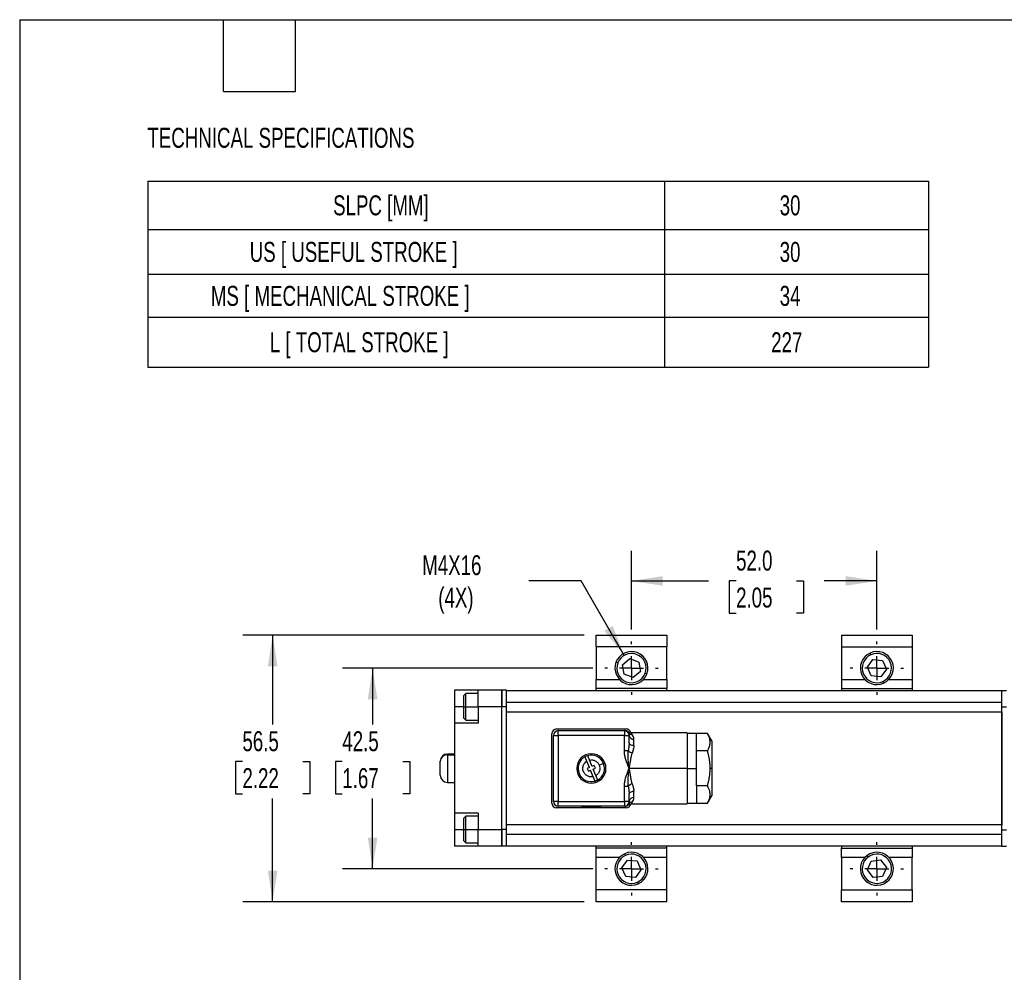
# Model space of a CAD drawing. Header units: millimetres. Extents: x 13 to 546, y 13 to 419.
# Tile 3 of 11: x 13 to 221, y 217 to 419. Entities that reach past the tile are written whole.
import ezdxf

# ---------------------------------------------------------------- set-up
doc = ezdxf.new("R2010")
doc.units = ezdxf.units.MM
doc.header["$LTSCALE"] = 2
doc.linetypes.add('CENTERX2', pattern=[20.32, 12.7, -2.54, 2.54, -2.54])
doc.layers.add('CENTER', color=40, linetype='CENTERX2')
doc.layers.add('DIMENSIONS', color=140, linetype='Continuous', lineweight=25)
doc.layers.add('TEXT', color=140, linetype='Continuous', lineweight=25)
doc.styles.add('SLDTEXTSTYLE0', font='TXT', dxfattribs={"width": 0.7})
doc.dimstyles.new('SLDDIMSTYLE0', dxfattribs={"dimtxt": 4.316016, "dimasz": 6.604, "dimexe": 0, "dimexo": 0.0625, "dimgap": 1.079004, "dimtad": 0, "dimtih": 1, "dimtoh": 1, "dimrnd": 1e-09, "dimzin": 12, "dimdsep": 46, "dimtxsty": 'SLDTEXTSTYLE0', "dimsah": 1, "dimcen": 0.09, "dimadec": 0, "dimazin": 3, "dimtfac": 1, "dimtofl": 0, "dimtmove": 0, "dimatfit": 3, "dimfxl": 0, "dimfrac": 2, "dimtolj": 1, "dimtzin": 12, "dimarcsym": 0})
doc.dimstyles.new('SLDDIMSTYLE2', dxfattribs={"dimtxt": 4.316016, "dimasz": 6.604, "dimexe": 0, "dimexo": 0.0625, "dimgap": 1.079004, "dimtad": 0, "dimtih": 1, "dimtoh": 1, "dimrnd": 1e-09, "dimzin": 4, "dimdsep": 46, "dimtxsty": 'SLDTEXTSTYLE0', "dimsah": 1, "dimcen": 0.09, "dimadec": 0, "dimazin": 1, "dimtfac": 1, "dimtofl": 0, "dimtmove": 0, "dimatfit": 3, "dimfxl": 0, "dimfrac": 2, "dimtolj": 1, "dimtzin": 12, "dimarcsym": 0})
doc.dimstyles.new('SLDDIMSTYLE4', dxfattribs={"dimtxt": 4.316016, "dimasz": 6.604, "dimexe": 0, "dimexo": 0.0625, "dimgap": 1.079004, "dimtad": 0, "dimtih": 1, "dimtoh": 1, "dimrnd": 1e-09, "dimzin": 12, "dimdsep": 46, "dimtxsty": 'SLDTEXTSTYLE0', "dimsah": 1, "dimcen": 0, "dimadec": 0, "dimazin": 3, "dimtfac": 1, "dimtofl": 0, "dimtmove": 0, "dimatfit": 3, "dimfxl": 0, "dimfrac": 2, "dimtolj": 1, "dimtzin": 12, "dimarcsym": 0})

# ---------------------------------------------------------------- blocks, each defined once
blk = doc.blocks.new('SW_TABLEANNOTATION_0')
at = {"layer": 'DIMENSIONS', "color": 0}
for p, q in [((0, 0), (0, -10.2)), ((0, 0), (109.51, 0)), ((109.51, 0), (109.51, -10.2)), ((109.51, 0), (165.45, 0)), ((165.45, 0), (165.45, -10.2)), ((0, -10.2), (0, -19.71)), ((0, -10.2), (109.51, -10.2)), ((109.51, -10.2), (109.51, -19.71)), ((109.51, -10.2), (165.45, -10.2)), ((165.45, -10.2), (165.45, -19.71)), ((0, -19.71), (0, -28.81)), ((0, -19.71), (109.51, -19.71)), ((109.51, -19.71), (109.51, -28.81)), ((109.51, -19.71), (165.45, -19.71)), ((165.45, -19.71), (165.45, -28.81)), ((0, -28.81), (0, -39.37)), ((0, -28.81), (109.51, -28.81)), ((109.51, -28.81), (109.51, -39.37)), ((109.51, -28.81), (165.45, -28.81)), ((165.45, -28.81), (165.45, -39.37)), ((0, -39.37), (109.51, -39.37)), ((109.51, -39.37), (165.45, -39.37))]:
    blk.add_line(p, q, dxfattribs=at)
at = {"layer": 'DIMENSIONS', "color": 0, "attachment_point": 1, "style": 'SLDTEXTSTYLE0'}
for s, insert, char_height in [('SLPC [MM]', (39.27, -2.99), 4.233), ('30', (133.89, -2.99), 4.233), ('US [ USEFUL STROKE ]', (21.6, -12.85), 4.2333), ('30', (133.89, -12.85), 4.233), ('MS [ MECHANICAL STROKE ]', (13.36, -22.16), 4.2333), ('34', (133.89, -22.16), 4.233), ('L [ TOTAL STROKE ]', (25.85, -31.98), 4.2333), ('227', (132.09, -31.98), 4.233)]:
    blk.add_mtext(s, dxfattribs=dict(at, insert=insert, char_height=char_height))
blk = doc.blocks.new('_D_9')
at = {"layer": 'DIMENSIONS'}
for p, q in [((142.32, 289.96), (142.32, 306.58)), ((194.32, 289.96), (194.32, 306.58)), ((142.32, 300.23), (158.64, 300.23)), ((164.49, 300.23), (163.04, 300.23)), ((163.04, 300.23), (163.04, 293.38)), ((177.31, 300.23), (178.76, 300.23)), ((178.76, 300.23), (178.76, 293.38)), ((194.32, 300.23), (183.16, 300.23)), ((163.04, 293.38), (164.49, 293.38)), ((178.76, 293.38), (177.31, 293.38))]:
    blk.add_line(p, q, dxfattribs=at)
for points in [[(142.32, 300.23), (148.93, 299.22), (148.93, 301.25)], [(194.32, 300.23), (187.72, 301.25), (187.72, 299.22)]]:
    blk.add_solid(points, dxfattribs=at)
at = {"layer": 'DIMENSIONS', "char_height": 4.233, "attachment_point": 1, "style": 'SLDTEXTSTYLE0'}
for s, insert in [('52.0', (164.49, 306.66)), ('2.05', (164.49, 298.83))]:
    blk.add_mtext(s, dxfattribs=dict(at, insert=insert))
blk = doc.blocks.new('_D_10')
at = {"layer": 'DIMENSIONS'}
for p, q in [((134.14, 281.78), (81.13, 281.78)), ((87.48, 281.78), (87.48, 269.81)), ((81.06, 261.98), (79.61, 261.98)), ((79.61, 261.98), (79.61, 255.12)), ((93.89, 261.98), (95.34, 261.98)), ((95.34, 261.98), (95.34, 255.12)), ((79.61, 255.12), (81.06, 255.12)), ((95.34, 255.12), (93.89, 255.12)), ((87.48, 239.28), (87.48, 254.16)), ((134.14, 239.28), (81.13, 239.28))]:
    blk.add_line(p, q, dxfattribs=at)
for points in [[(87.48, 281.78), (86.46, 275.17), (88.49, 275.17)], [(87.48, 239.28), (88.49, 245.88), (86.46, 245.88)]]:
    blk.add_solid(points, dxfattribs=at)
at = {"layer": 'DIMENSIONS', "char_height": 4.233, "attachment_point": 1, "style": 'SLDTEXTSTYLE0'}
for s, insert in [('42.5', (81.06, 268.41)), ('1.67', (81.06, 260.58))]:
    blk.add_mtext(s, dxfattribs=dict(at, insert=insert))
blk = doc.blocks.new('_D_11')
at = {"layer": 'DIMENSIONS'}
for p, q in [((132.28, 288.78), (59.95, 288.78)), ((66.3, 288.78), (66.3, 269.81)), ((59.89, 261.98), (58.44, 261.98)), ((58.44, 261.98), (58.44, 255.12)), ((72.71, 261.98), (74.16, 261.98)), ((74.16, 261.98), (74.16, 255.12)), ((58.44, 255.12), (59.89, 255.12)), ((74.16, 255.12), (72.71, 255.12)), ((66.3, 232.28), (66.3, 254.16)), ((132.28, 232.28), (59.95, 232.28))]:
    blk.add_line(p, q, dxfattribs=at)
for points in [[(66.3, 288.78), (65.29, 282.17), (67.32, 282.17)], [(66.3, 232.28), (67.32, 238.88), (65.29, 238.88)]]:
    blk.add_solid(points, dxfattribs=at)
at = {"layer": 'DIMENSIONS', "char_height": 4.233, "attachment_point": 1, "style": 'SLDTEXTSTYLE0'}
for s, insert in [('56.5', (59.89, 268.41)), ('2.22', (59.89, 260.58))]:
    blk.add_mtext(s, dxfattribs=dict(at, insert=insert))
blk = doc.blocks.new('_D_12')
at = {"layer": 'DIMENSIONS'}
for p, q in [((131.67, 300.23), (120.55, 300.23)), ((140.77, 284.46), (131.67, 300.23))]:
    blk.add_line(p, q, dxfattribs=at)
blk.add_solid([(140.77, 284.46), (138.35, 290.69), (136.59, 289.67)], dxfattribs=at)
at = {"layer": 'DIMENSIONS', "char_height": 4.233, "attachment_point": 1, "style": 'SLDTEXTSTYLE0'}
for s, insert in [('M4X16', (97.98, 305.69)), ('(4X)', (101.39, 298.83))]:
    blk.add_mtext(s, dxfattribs=dict(at, insert=insert))
blk = doc.blocks.new('SW_CENTERMARKSYMBOL_2')
at = {"layer": 'CENTER', "color": 0}
for p, q in [((0, 5.08), (0, 5.64)), ((0, 0), (0, 2.54)), ((-5.08, 0), (-5.64, 0)), ((0, 0), (-2.54, 0)), ((0, 0), (0, -2.54)), ((0, 0), (2.54, 0)), ((5.08, 0), (5.64, 0)), ((0, -5.08), (0, -5.64))]:
    blk.add_line(p, q, dxfattribs=at)
blk = doc.blocks.new('SW_CENTERMARKSYMBOL_3')
at = {"layer": 'CENTER', "color": 0}
for p, q in [((0, 5.08), (0, 5.64)), ((0, 0), (0, 2.54)), ((-5.08, 0), (-5.64, 0)), ((0, 0), (-2.54, 0)), ((0, 0), (0, -2.54)), ((0, 0), (2.54, 0)), ((5.08, 0), (5.64, 0)), ((0, -5.08), (0, -5.64))]:
    blk.add_line(p, q, dxfattribs=at)
blk = doc.blocks.new('SW_CENTERMARKSYMBOL_4')
at = {"layer": 'CENTER', "color": 0}
for p, q in [((0, 5.08), (0, 5.64)), ((0, 0), (0, 2.54)), ((-5.08, 0), (-5.64, 0)), ((0, 0), (-2.54, 0)), ((0, 0), (0, -2.54)), ((0, 0), (2.54, 0)), ((5.08, 0), (5.64, 0)), ((0, -5.08), (0, -5.64))]:
    blk.add_line(p, q, dxfattribs=at)
blk = doc.blocks.new('SW_CENTERMARKSYMBOL_5')
at = {"layer": 'CENTER', "color": 0}
for p, q in [((0, 5.08), (0, 5.64)), ((0, 0), (0, 2.54)), ((-5.08, 0), (-5.64, 0)), ((0, 0), (-2.54, 0)), ((0, 0), (0, -2.54)), ((0, 0), (2.54, 0)), ((5.08, 0), (5.64, 0)), ((0, -5.08), (0, -5.64))]:
    blk.add_line(p, q, dxfattribs=at)

msp = doc.modelspace()

# ---------------------------------------------------------------- linework, layer by layer
for p, q in [((134.824, 288.776), (149.824, 288.776)), ((134.824, 286.276), (134.824, 288.776)), ((149.824, 288.776), (149.824, 286.276)), ((186.824, 288.776), (186.824, 286.276)), ((186.824, 288.776), (201.824, 288.776)), ((201.824, 288.776), (201.824, 286.276)), ((134.824, 286.276), (134.824, 279.368)), ((149.824, 286.276), (134.824, 286.276)), ((149.824, 279.368), (149.824, 286.276)), ((186.824, 286.276), (186.824, 279.368)), ((186.824, 286.276), (201.824, 286.276)), ((201.824, 286.276), (201.824, 279.368)), ((140.432, 282.486), (141.993, 283.77)), ((141.993, 283.77), (143.885, 283.06)), ((193.052, 284.603), (192.888, 284.968)), ((139.422, 282.865), (139.047, 283.006)), ((140.764, 280.493), (140.432, 282.486)), ((143.885, 283.06), (144.216, 281.067)), ((192.314, 281.98), (193.495, 283.619)), ((193.143, 280.137), (192.314, 281.98)), ((193.495, 283.619), (195.506, 283.416)), ((195.506, 283.416), (196.335, 281.573)), ((142.656, 279.783), (140.764, 280.493)), ((144.216, 281.067), (142.656, 279.783)), ((145.227, 280.688), (145.601, 280.547)), ((195.154, 279.934), (193.143, 280.137)), ((196.335, 281.573), (195.154, 279.934)), ((134.824, 277.44), (134.824, 279.368)), ((134.824, 279.368), (139.784, 279.368)), ((144.864, 279.368), (149.824, 279.368)), ((149.824, 279.368), (149.824, 277.44)), ((186.824, 279.368), (186.824, 277.44)), ((186.824, 279.368), (191.784, 279.368)), ((195.596, 278.95), (195.761, 278.585)), ((196.864, 279.368), (201.824, 279.368)), ((201.824, 279.368), (201.824, 277.44)), ((109.824, 277.076), (104.824, 277.076)), ((104.824, 277.076), (104.824, 273.576)), ((107.224, 276.376), (106.824, 275.976)), ((106.824, 273.582), (106.824, 275.976)), ((109.824, 276.376), (107.224, 276.376)), ((107.224, 273.583), (107.224, 276.376)), ((109.824, 273.576), (109.824, 277.076)), ((114.824, 277.076), (109.824, 277.076)), ((114.824, 277.076), (114.824, 273.576)), ((115.824, 277.076), (114.824, 277.076)), ((114.824, 273.576), (114.824, 277.076)), ((115.824, 276.976), (115.824, 277.076)), ((220.824, 276.976), (115.824, 276.976)), ((115.824, 274.476), (115.824, 276.973)), ((149.824, 277.44), (134.824, 277.44)), ((134.824, 276.976), (134.824, 277.44)), ((149.824, 276.976), (149.824, 277.44)), ((186.824, 277.44), (201.824, 277.44)), ((186.824, 277.44), (186.824, 276.976)), ((201.824, 277.44), (201.824, 276.976)), ((220.824, 274.476), (220.824, 276.976)), ((221.824, 276.976), (220.824, 276.976)), ((104.824, 273.576), (104.824, 270.076)), ((106.824, 273.576), (104.824, 273.576)), ((106.824, 273.582), (107.224, 273.583)), ((106.824, 271.176), (106.824, 273.582)), ((107.224, 270.776), (107.224, 273.583)), ((107.224, 273.583), (109.824, 273.583)), ((114.824, 273.576), (109.824, 273.576)), ((109.824, 273.576), (109.824, 270.076)), ((114.824, 247.576), (114.824, 273.576)), ((115.824, 273.576), (114.824, 273.576)), ((114.824, 247.576), (114.824, 273.576)), ((220.824, 274.476), (115.824, 274.476)), ((115.824, 273.576), (115.824, 274.476)), ((115.824, 247.576), (115.824, 273.576)), ((220.824, 273.476), (220.824, 274.476)), ((221.824, 273.476), (220.824, 273.476)), ((220.824, 247.476), (220.824, 273.476)), ((115.824, 272.476), (220.824, 272.476)), ((115.824, 248.576), (115.824, 272.476)), ((220.824, 272.476), (220.824, 248.576)), ((109.824, 270.076), (104.824, 270.076)), ((104.824, 270.076), (104.824, 251.076)), ((106.824, 271.176), (107.224, 270.776)), ((107.224, 270.776), (109.824, 270.776)), ((125.474, 253.176), (125.474, 267.876)), ((125.824, 253.526), (125.824, 267.526)), ((125.824, 267.526), (126.824, 267.526)), ((126.474, 268.876), (141.174, 268.876)), ((126.824, 267.526), (126.824, 268.526)), ((126.824, 268.526), (140.824, 268.526)), ((126.824, 267.526), (126.824, 253.526)), ((140.824, 267.526), (126.824, 267.526)), ((140.824, 268.526), (140.824, 267.526)), ((140.824, 264.268), (140.824, 267.526)), ((140.824, 267.526), (141.824, 267.526)), ((141.824, 266.004), (141.824, 267.526)), ((154.124, 268.026), (142.281, 268.026)), ((154.124, 268.026), (154.124, 260.526)), ((156.124, 267.917), (154.124, 267.917)), ((156.124, 264.222), (156.124, 267.917)), ((158.425, 267.917), (156.124, 267.917)), ((159.324, 266.359), (158.424, 267.919)), ((142.824, 265.359), (142.824, 266.703)), ((159.324, 266.359), (159.324, 260.526)), ((104.824, 263.576), (103.324, 263.576)), ((103.324, 263.576), (103.324, 263.422)), ((103.324, 263.422), (104.824, 263.422)), ((103.324, 263.422), (103.324, 257.576)), ((141.649, 264.268), (140.824, 264.268)), ((156.124, 260.526), (156.124, 264.222)), ((158.425, 264.222), (156.124, 264.222)), ((101.824, 261.999), (101.824, 262.076)), ((101.824, 259.076), (101.824, 261.999)), ((133.432, 260.689), (132.867, 262.051)), ((133.987, 260.919), (133.422, 262.281)), ((134.448, 261.11), (133.987, 260.919)), ((134.678, 260.556), (134.448, 261.11)), ((133.432, 260.689), (132.97, 260.497)), ((132.97, 260.497), (133.2, 259.943)), ((133.2, 259.943), (133.662, 260.134)), ((134.227, 258.772), (133.662, 260.134)), ((134.216, 260.364), (134.678, 260.556)), ((134.781, 259.002), (134.216, 260.364)), ((154.124, 260.526), (141.824, 260.526)), ((154.124, 260.526), (154.124, 253.026)), ((154.124, 260.526), (156.124, 260.526)), ((156.124, 256.831), (156.124, 260.526)), ((159.324, 260.526), (158.997, 260.526)), ((159.324, 260.526), (159.324, 254.694)), ((103.324, 257.576), (104.824, 257.576)), ((140.824, 253.526), (140.824, 256.785)), ((156.124, 256.831), (156.124, 253.136)), ((158.425, 256.831), (156.124, 256.831)), ((141.824, 253.526), (141.824, 255.049)), ((142.824, 254.35), (142.824, 255.694)), ((158.424, 253.134), (159.324, 254.694)), ((126.824, 253.526), (125.824, 253.526)), ((126.824, 253.526), (140.824, 253.526)), ((126.824, 252.526), (126.824, 253.526)), ((140.824, 252.526), (126.824, 252.526)), ((131.824, 252.526), (131.824, 252.326)), ((135.824, 252.326), (135.824, 252.526)), ((141.824, 253.526), (140.824, 253.526)), ((140.824, 253.526), (140.824, 252.526)), ((141.654, 252.931), (141.672, 252.995)), ((142.281, 253.026), (154.124, 253.026)), ((154.124, 253.136), (156.124, 253.136)), ((156.124, 253.136), (158.425, 253.136)), ((109.824, 251.076), (104.824, 251.076)), ((104.824, 251.076), (104.824, 247.576)), ((107.224, 250.376), (106.824, 249.976)), ((109.824, 250.376), (107.224, 250.376)), ((107.224, 247.583), (107.224, 250.376)), ((109.824, 251.076), (109.824, 247.576)), ((141.174, 252.176), (126.474, 252.176)), ((135.824, 252.326), (131.824, 252.326)), ((106.824, 247.582), (106.824, 249.976)), ((220.824, 248.576), (115.824, 248.576)), ((104.824, 247.576), (104.824, 244.076)), ((104.824, 247.576), (106.824, 247.576)), ((106.824, 247.582), (107.224, 247.583)), ((106.824, 245.176), (106.824, 247.582)), ((107.224, 247.583), (109.824, 247.583)), ((107.224, 244.776), (107.224, 247.583)), ((109.824, 247.576), (114.824, 247.576)), ((109.824, 244.076), (109.824, 247.576)), ((114.824, 247.576), (114.824, 244.076)), ((115.824, 247.576), (114.824, 247.576)), ((114.824, 244.076), (114.824, 247.576)), ((115.824, 246.576), (115.824, 247.576)), ((115.824, 246.576), (220.824, 246.576)), ((115.824, 244.076), (115.824, 246.576)), ((221.824, 247.476), (220.824, 247.476)), ((220.824, 246.576), (220.824, 247.476)), ((220.824, 244.08), (220.824, 246.576)), ((106.824, 245.176), (107.224, 244.776)), ((107.224, 244.776), (109.824, 244.776)), ((109.824, 244.076), (104.824, 244.076)), ((114.824, 244.076), (109.824, 244.076)), ((115.824, 244.076), (114.824, 244.076)), ((220.824, 244.076), (115.824, 244.076)), ((134.824, 243.613), (134.824, 244.076)), ((134.824, 241.685), (134.824, 243.613)), ((149.824, 243.613), (134.824, 243.613)), ((141.052, 242.103), (140.888, 242.468)), ((149.824, 243.613), (149.824, 244.076)), ((149.824, 241.685), (149.824, 243.613)), ((186.824, 244.076), (186.824, 243.613)), ((186.824, 241.685), (186.824, 243.613)), ((186.824, 243.613), (201.824, 243.613)), ((192.472, 241.762), (192.233, 242.083)), ((201.824, 244.076), (201.824, 243.613)), ((201.824, 243.613), (201.824, 241.685)), ((220.824, 243.976), (220.824, 244.076)), ((221.824, 243.976), (220.824, 243.976)), ((134.824, 234.776), (134.824, 241.685)), ((139.784, 241.685), (134.824, 241.685)), ((140.314, 239.48), (141.495, 241.119)), ((141.495, 241.119), (143.506, 240.916)), ((143.506, 240.916), (144.335, 239.073)), ((149.824, 241.685), (144.864, 241.685)), ((149.824, 234.776), (149.824, 241.685)), ((186.824, 241.685), (186.824, 234.776)), ((191.784, 241.685), (186.824, 241.685)), ((192.317, 239.041), (193.117, 240.897)), ((193.117, 240.897), (195.124, 241.132)), ((195.124, 241.132), (196.331, 239.512)), ((201.824, 241.685), (196.864, 241.685)), ((201.824, 234.776), (201.824, 241.685)), ((141.143, 237.637), (140.314, 239.48)), ((144.335, 239.073), (143.154, 237.434)), ((193.525, 237.421), (192.317, 239.041)), ((196.331, 239.512), (195.532, 237.656)), ((143.154, 237.434), (141.143, 237.637)), ((143.596, 236.45), (143.761, 236.085)), ((195.532, 237.656), (193.525, 237.421)), ((196.177, 236.791), (196.416, 236.47)), ((149.824, 234.776), (134.824, 234.776)), ((134.824, 232.276), (134.824, 234.776)), ((149.824, 232.276), (149.824, 234.776)), ((186.824, 234.776), (201.824, 234.776)), ((186.824, 232.276), (186.824, 234.776)), ((201.824, 234.776), (201.824, 232.276)), ((149.824, 232.276), (134.824, 232.276)), ((201.824, 232.276), (186.824, 232.276))]:
    msp.add_line(p, q)
at = {"flags": 128}
for points in [[(142.824, 265.359), (142.629, 265.372), (142.442, 265.408), (142.269, 265.468), (142.117, 265.548), (141.993, 265.646), (141.901, 265.757), (141.844, 265.878), (141.824, 266.004)], [(141.824, 255.049), (141.844, 255.175), (141.901, 255.296), (141.993, 255.407), (142.117, 255.505), (142.269, 255.585), (142.442, 255.645), (142.629, 255.681), (142.824, 255.694)]]:
    msp.add_lwpolyline(points, dxfattribs=at)
for centre, radius, start, end in [((142.324, 281.776), 3.5, 339.44152, 159.44152), ((142.324, 281.776), 3.1, 339.44152, 159.44152), ((194.324, 281.776), 3.5, 114.22697, 294.22697), ((194.324, 281.776), 3.1, 114.22697, 294.22697), ((194.324, 281.776), 3.5, 294.22697, 114.22697), ((194.324, 281.776), 3.1, 294.22697, 114.22697), ((142.324, 281.776), 3.5, 159.44152, 339.44152), ((142.324, 281.776), 3.1, 159.44152, 339.44152), ((126.474, 267.876), 1, 90, 180), ((126.824, 267.526), 1, 90, 180), ((140.824, 267.526), 1, 0, 90), ((141.174, 267.876), 1, 10.36191, 90), ((142.744, 267.624), 0.925, 186.06411, 274.99097), ((103.324, 262.076), 1.5, 90, 180), ((103.287, 261.959), 1.463, 88.5228, 178.44239), ((133.824, 260.526), 3.1, 0, 180), ((133.824, 260.526), 2.8, 118.67331, 202.52267), ((133.824, 260.526), 2.8, 106.37203, 118.67331), ((133.824, 260.526), 2.8, 22.52267, 106.37203), ((142.908, 265.634), 1.858, 227.32947, 256.46679), ((133.824, 260.526), 2.8, 298.67331, 22.52267), ((103.324, 259.076), 1.5, 180, 270), ((133.824, 260.526), 3.1, 180, 0), ((133.824, 260.526), 2.8, 202.52267, 286.37203), ((133.824, 260.526), 2.8, 286.37203, 298.67331), ((142.908, 255.419), 1.858, 103.53321, 132.67052), ((126.474, 253.176), 1, 180, 270), ((126.824, 253.526), 1, 180, 270), ((140.824, 253.526), 1, 270, 360), ((141.174, 253.176), 1, 270, 349.71309), ((142.744, 253.429), 0.925, 85.00903, 173.93589), ((142.324, 239.276), 3.5, 114.22697, 294.22697), ((142.324, 239.276), 3.1, 114.22697, 294.22697), ((142.324, 239.276), 3.5, 294.22697, 114.22697), ((142.324, 239.276), 3.1, 294.22697, 114.22697), ((194.324, 239.276), 3.5, 126.69647, 306.69647), ((194.324, 239.276), 3.5, 306.69647, 126.69647), ((194.324, 239.276), 3.1, 306.69647, 126.69647), ((194.324, 239.276), 3.1, 126.69647, 306.69647)]:
    msp.add_arc(centre, radius, start, end)
for points, knots in [([(141.623, 268.274), (141.575, 268.312), (141.479, 268.388), (141.259, 268.496), (141.078, 268.514), (140.958, 268.526)], [0, 0, 0, 0, 0.2539935, 0.5084347, 1, 1, 1, 1]), ([(141.672, 268.058), (141.648, 268.144), (141.613, 268.272), (141.618, 268.257), (141.619, 268.252)], [0, 0, 0, 0, 0.6782238, 1, 1, 1, 1]), ([(142.281, 268.026), (142.16, 268.038), (141.916, 268.061), (141.719, 268.205), (141.62, 268.276)], [0, 0, 0, 0, 0.5, 1, 1, 1, 1]), ([(142.519, 267.64), (142.356, 267.63), (142.182, 267.661), (141.879, 267.81), (141.754, 267.927), (141.672, 268.058)], [0, 0, 0, 0, 0.5, 0.5, 1, 1, 1, 1]), ([(142.519, 267.64), (142.474, 267.704), (142.439, 267.76), (142.379, 267.856), (142.356, 267.897), (142.299, 267.994), (142.281, 268.026), (142.281, 268.026)], [0, 0, 0, 0, 0.25, 0.25, 0.5, 0.5, 1, 1, 1, 1]), ([(142.824, 266.703), (142.824, 266.907), (142.786, 267.085), (142.673, 267.396), (142.598, 267.529), (142.519, 267.64)], [0, 0, 0, 0, 0.5, 0.5, 1, 1, 1, 1]), ([(158.425, 264.222), (158.461, 264.285), (158.531, 264.41), (158.625, 264.596), (158.709, 264.779), (158.782, 264.957), (158.878, 265.231), (158.97, 265.6), (159.01, 266.066), (158.971, 266.534), (158.869, 266.944), (158.737, 267.301), (158.598, 267.606), (158.484, 267.812), (158.425, 267.917)], [0, 0, 0, 0, 0.0525535, 0.1037725, 0.1536838, 0.2023161, 0.2497006, 0.3760344, 0.4990644, 0.622655, 0.7496943, 0.8295093, 0.9128996, 1, 1, 1, 1]), ([(141.824, 266.004), (141.824, 265.732), (141.805, 265.451), (141.743, 264.872), (141.7, 264.572), (141.649, 264.268)], [0, 0, 0, 0, 0.5, 0.5, 1, 1, 1, 1]), ([(142.824, 265.359), (142.824, 265.313), (142.822, 265.218), (142.808, 265.07), (142.786, 264.915), (142.756, 264.752), (142.717, 264.582), (142.669, 264.405), (142.612, 264.22), (142.547, 264.027), (142.498, 263.895), (142.473, 263.828)], [0, 0, 0, 0, 0.0971927, 0.1974686, 0.3010224, 0.408031, 0.5186545, 0.6330381, 0.751313, 0.8735978, 1, 1, 1, 1]), ([(132.867, 262.051), (132.855, 262.08), (132.831, 262.138), (132.795, 262.226), (132.758, 262.313), (132.722, 262.4), (132.687, 262.484), (132.654, 262.565), (132.623, 262.64), (132.586, 262.731), (132.545, 262.828), (132.509, 262.916), (132.485, 262.972), (132.482, 262.98), (132.481, 262.983)], [0, 0, 0, 0, 0.0592755, 0.1199976, 0.1819413, 0.244847, 0.3084269, 0.3723716, 0.4363595, 0.5000668, 0.6217843, 0.7475544, 0.8745953, 1, 1, 1, 1]), ([(133.035, 263.213), (133.036, 263.212), (133.036, 263.21), (133.042, 263.196), (133.052, 263.173), (133.065, 263.142), (133.082, 263.101), (133.101, 263.054), (133.124, 263), (133.158, 262.917), (133.208, 262.797), (133.277, 262.631), (133.349, 262.457), (133.398, 262.339), (133.422, 262.281)], [0, 0, 0, 0, 0.0624787, 0.1256873, 0.1892718, 0.2528632, 0.3160892, 0.378587, 0.4400152, 0.5000633, 0.6289498, 0.7568026, 0.8811679, 1, 1, 1, 1]), ([(141.824, 260.527), (141.745, 260.729), (141.642, 260.994), (141.549, 261.237), (141.509, 261.342), (141.491, 261.391), (141.482, 261.414), (141.479, 261.424), (141.476, 261.43), (141.476, 261.431), (141.411, 261.607), (141.324, 261.85), (141.237, 262.112), (141.197, 262.236), (141.178, 262.298), (141.17, 262.323), (141.165, 262.341), (141.163, 262.347), (141.107, 262.531), (141.037, 262.779), (140.973, 263.046), (140.946, 263.174), (140.933, 263.237), (140.928, 263.264), (140.925, 263.281), (140.923, 263.288), (140.857, 263.64), (140.824, 263.963), (140.824, 264.268)], [0, 0, 0, 0, 0.125, 0.1875, 0.21875, 0.234375, 0.2421875, 0.2460938, 0.2460938, 0.25, 0.25, 0.375, 0.4375, 0.46875, 0.484375, 0.4921875, 0.4921875, 0.5, 0.5, 0.625, 0.6875, 0.71875, 0.734375, 0.7421875, 0.7421875, 0.75, 0.75, 1, 1, 1, 1]), ([(141.824, 260.527), (141.813, 260.631), (141.79, 260.841), (141.748, 261.247), (141.7, 261.729), (141.653, 262.271), (141.621, 262.764), (141.604, 263.207), (141.603, 263.603), (141.615, 263.952), (141.638, 264.168), (141.649, 264.268)], [0, 0, 0, 0, 0.0836162, 0.1670485, 0.3239724, 0.4683814, 0.6000522, 0.718841, 0.824929, 0.9186268, 1, 1, 1, 1]), ([(142.473, 263.828), (142.455, 263.777), (142.415, 263.669), (142.362, 263.491), (142.307, 263.29), (142.253, 263.063), (142.198, 262.811), (142.143, 262.533), (142.089, 262.237), (142.034, 261.907), (141.973, 261.521), (141.901, 261.052), (141.851, 260.711), (141.824, 260.527)], [0, 0, 0, 0, 0.0511553, 0.1089654, 0.1734875, 0.2447623, 0.3228201, 0.4076837, 0.499371, 0.5894572, 0.7029237, 0.8397717, 1, 1, 1, 1]), ([(158.997, 260.526), (158.996, 260.631), (158.994, 260.842), (158.979, 261.161), (158.956, 261.483), (158.923, 261.811), (158.88, 262.142), (158.828, 262.478), (158.766, 262.819), (158.695, 263.164), (158.615, 263.513), (158.526, 263.866), (158.459, 264.102), (158.425, 264.222)], [0, 0, 0, 0, 0.08371332, 0.16867019, 0.25494208, 0.34259726, 0.43170081, 0.5223147, 0.61449784, 0.70830621, 0.80379289, 0.90100825, 1, 1, 1, 1]), ([(134.227, 258.772), (134.083, 258.739), (133.919, 258.72), (133.558, 258.737), (133.36, 258.774), (132.96, 258.933), (132.758, 259.056), (132.407, 259.391), (132.259, 259.603), (132.065, 260.071), (132.019, 260.326), (132.031, 260.811), (132.086, 261.041), (132.256, 261.436), (132.37, 261.602), (132.613, 261.87), (132.742, 261.972), (132.867, 262.051)], [0, 0, 0, 0, 0.125, 0.125, 0.25, 0.25, 0.375, 0.375, 0.5, 0.5, 0.625, 0.625, 0.75, 0.75, 0.875, 0.875, 1, 1, 1, 1]), ([(133.422, 262.281), (133.613, 262.325), (133.823, 262.339), (134.248, 262.289), (134.462, 262.224), (134.851, 262.021), (135.026, 261.883), (135.307, 261.569), (135.414, 261.393), (135.487, 261.216)], [0, 0, 0, 0, 0.25, 0.25, 0.5, 0.5, 0.75, 0.75, 1, 1, 1, 1]), ([(135.487, 261.216), (135.56, 261.039), (135.61, 260.839), (135.633, 260.418), (135.608, 260.197), (135.476, 259.778), (135.371, 259.581), (135.106, 259.245), (134.947, 259.106), (134.781, 259.002)], [0, 0, 0, 0, 0.25, 0.25, 0.5, 0.5, 0.75, 0.75, 1, 1, 1, 1]), ([(135.487, 261.216), (135.596, 261.261), (135.713, 261.31), (135.941, 261.404), (136.05, 261.449), (136.23, 261.524), (136.301, 261.553), (136.391, 261.591), (136.411, 261.599), (136.411, 261.599)], [0, 0, 0, 0, 0.25, 0.25, 0.5, 0.5, 0.75, 0.75, 1, 1, 1, 1]), ([(134.614, 257.84), (134.613, 257.841), (134.613, 257.843), (134.607, 257.857), (134.597, 257.879), (134.584, 257.911), (134.567, 257.951), (134.548, 257.999), (134.525, 258.053), (134.491, 258.135), (134.441, 258.255), (134.373, 258.42), (134.301, 258.595), (134.251, 258.714), (134.227, 258.772)], [0, 0, 0, 0, 0.06232885, 0.12542181, 0.18893063, 0.25249086, 0.31573388, 0.37829914, 0.4398458, 0.5000628, 0.62770339, 0.75518747, 0.88001211, 1, 1, 1, 1]), ([(135.168, 258.07), (135.168, 258.071), (135.167, 258.072), (135.161, 258.086), (135.152, 258.109), (135.135, 258.15), (135.105, 258.222), (135.056, 258.339), (134.997, 258.481), (134.93, 258.643), (134.857, 258.819), (134.807, 258.941), (134.781, 259.002)], [0, 0, 0, 0, 0.0627884, 0.1250065, 0.1872773, 0.2502219, 0.3748321, 0.4999087, 0.6244177, 0.7494989, 0.8744897, 1, 1, 1, 1]), ([(140.824, 256.785), (140.825, 256.845), (140.827, 256.968), (140.839, 257.156), (140.859, 257.351), (140.887, 257.551), (140.937, 257.838), (141.023, 258.222), (141.151, 258.68), (141.305, 259.149), (141.459, 259.581), (141.636, 260.046), (141.755, 260.349), (141.824, 260.527)], [0, 0, 0, 0, 0.0465812, 0.0948783, 0.1449681, 0.1969198, 0.2507951, 0.3694868, 0.4996523, 0.6167775, 0.7495902, 0.8528758, 1, 1, 1, 1]), ([(141.649, 256.785), (141.641, 256.853), (141.625, 256.996), (141.611, 257.221), (141.604, 257.467), (141.604, 257.732), (141.611, 258.018), (141.625, 258.325), (141.65, 258.719), (141.684, 259.141), (141.714, 259.454), (141.726, 259.585), (141.726, 259.586), (141.726, 259.586), (141.726, 259.586), (141.726, 259.586), (141.726, 259.586), (141.726, 259.586), (141.726, 259.586), (141.726, 259.586), (141.726, 259.586), (141.727, 259.586), (141.727, 259.586), (141.727, 259.586), (141.727, 259.586), (141.727, 259.586), (141.727, 259.586), (141.727, 259.586), (141.727, 259.586), (141.727, 259.587), (141.727, 259.587), (141.727, 259.588), (141.727, 259.59), (141.727, 259.594), (141.728, 259.602), (141.73, 259.62), (141.733, 259.654), (141.74, 259.722), (141.753, 259.859), (141.774, 260.055), (141.799, 260.291), (141.816, 260.448), (141.824, 260.526)], [0, 0, 0, 0, 0.0552158, 0.1159389, 0.1818892, 0.2531734, 0.329861, 0.4120123, 0.4996369, 0.6451913, 0.749796, 0.7498112, 0.7498263, 0.7498415, 0.7498567, 0.7498719, 0.7498871, 0.7499023, 0.7499175, 0.7499326, 0.7499478, 0.749963, 0.7499782, 0.7499934, 0.7500086, 0.7500238, 0.750039, 0.7500541, 0.7500693, 0.7500997, 0.7501604, 0.7502819, 0.7507679, 0.7517399, 0.7536841, 0.7575732, 0.7653541, 0.7809268, 0.8121124, 0.8746233, 0.9372794, 1, 1, 1, 1]), ([(141.824, 260.527), (141.824, 260.527), (141.866, 260.239), (141.931, 259.798), (142.019, 259.231), (142.091, 258.801), (142.165, 258.397), (142.243, 258.023), (142.32, 257.711), (142.392, 257.452), (142.447, 257.297), (142.473, 257.225)], [0, 0, 0, 0, 0.0000334, 0.2500256, 0.3837411, 0.4992748, 0.6329509, 0.7493118, 0.8444946, 0.9280165, 1, 1, 1, 1]), ([(158.425, 256.831), (158.462, 256.962), (158.535, 257.222), (158.632, 257.61), (158.718, 257.993), (158.792, 258.37), (158.855, 258.743), (158.907, 259.11), (158.947, 259.471), (158.976, 259.828), (158.994, 260.179), (158.996, 260.411), (158.997, 260.526)], [0, 0, 0, 0, 0.10879264, 0.2154415, 0.3200106, 0.42256787, 0.52318532, 0.62193917, 0.71891008, 0.8141832, 0.90784834, 1, 1, 1, 1]), ([(140.824, 256.785), (140.968, 256.785), (141.127, 256.785), (141.421, 256.785), (141.554, 256.785), (141.649, 256.785)], [0, 0, 0, 0, 0.5, 0.5, 1, 1, 1, 1]), ([(141.649, 256.785), (141.7, 256.479), (141.743, 256.182), (141.805, 255.604), (141.824, 255.323), (141.824, 255.049)], [0, 0, 0, 0, 0.5, 0.5, 1, 1, 1, 1]), ([(142.473, 257.225), (142.498, 257.158), (142.547, 257.026), (142.612, 256.833), (142.669, 256.648), (142.717, 256.471), (142.756, 256.301), (142.786, 256.138), (142.808, 255.983), (142.822, 255.835), (142.824, 255.74), (142.824, 255.694)], [0, 0, 0, 0, 0.1264022, 0.248687, 0.3669619, 0.4813455, 0.591969, 0.6989776, 0.8025314, 0.9028073, 1, 1, 1, 1]), ([(158.425, 253.136), (158.461, 253.2), (158.531, 253.325), (158.625, 253.511), (158.709, 253.693), (158.782, 253.872), (158.878, 254.146), (158.97, 254.515), (159.01, 254.981), (158.971, 255.448), (158.869, 255.859), (158.737, 256.216), (158.598, 256.521), (158.484, 256.726), (158.425, 256.831)], [0, 0, 0, 0, 0.0525535, 0.1037725, 0.1536838, 0.2023161, 0.2497006, 0.3760344, 0.4990644, 0.622655, 0.7496943, 0.8295093, 0.9128996, 1, 1, 1, 1]), ([(140.958, 252.526), (141.078, 252.539), (141.259, 252.557), (141.479, 252.665), (141.575, 252.741), (141.623, 252.779)], [0, 0, 0, 0, 0.4915652, 0.7460063, 1, 1, 1, 1]), ([(141.62, 252.776), (141.719, 252.848), (141.916, 252.992), (142.16, 253.015), (142.281, 253.026)], [0, 0, 0, 0, 0.5, 1, 1, 1, 1]), ([(142.519, 253.413), (142.356, 253.423), (142.182, 253.392), (141.879, 253.243), (141.754, 253.126), (141.672, 252.995)], [0, 0, 0, 0, 0.5, 0.5, 1, 1, 1, 1]), ([(142.281, 253.026), (142.281, 253.026), (142.3, 253.06), (142.375, 253.19), (142.429, 253.286), (142.519, 253.413)], [0, 0, 0, 0, 0.5, 0.5, 1, 1, 1, 1]), ([(142.519, 253.413), (142.597, 253.523), (142.673, 253.657), (142.786, 253.969), (142.824, 254.147), (142.824, 254.35)], [0, 0, 0, 0, 0.5, 0.5, 1, 1, 1, 1])]:
    msp.add_open_spline(points, degree=3, knots=knots)
msp.add_open_spline([(141.824, 266.004), (141.824, 266.584), (141.824, 267.096), (141.824, 267.526)], degree=3)
at = {"layer": 'TEXT'}
for p, q in [((12.7, 419.1), (546.1, 419.1)), ((12.7, 419.1), (12.7, 12.7)), ((55.88, 403.86), (55.88, 419.1)), ((71.12, 403.86), (71.12, 419.1)), ((55.88, 403.86), (71.12, 403.86))]:
    msp.add_line(p, q, dxfattribs=at)

# ---------------------------------------------------------------- block references
at = {"layer": 'CENTER'}
for name, p in [('SW_CENTERMARKSYMBOL_2', (142.324, 281.776)), ('SW_CENTERMARKSYMBOL_3', (194.324, 281.776)), ('SW_CENTERMARKSYMBOL_5', (142.324, 239.276)), ('SW_CENTERMARKSYMBOL_4', (194.324, 239.276))]:
    msp.add_blockref(name, p, dxfattribs=at)
at = {"layer": 'DIMENSIONS'}
msp.add_blockref('SW_TABLEANNOTATION_0', (39.84, 384.886), dxfattribs=at)

# ---------------------------------------------------------------- texts
at = {"layer": 'DIMENSIONS', "insert": (39.758, 396.201), "char_height": 4.23333, "attachment_point": 1, "style": 'SLDTEXTSTYLE0'}
msp.add_mtext('TECHNICAL SPECIFICATIONS', dxfattribs=at)

# ---------------------------------------------------------------- dimensions: what is measured, and where the dimension line sits
at = {"layer": 'DIMENSIONS'}
dim = msp.add_linear_dim(base=(194.324, 300.235), p1=(142.324, 287.416), p2=(194.324, 287.416), dimstyle='SLDDIMSTYLE2', dxfattribs=at)
dim.commit()
dim.dimension.update_dxf_attribs({"geometry": '_D_9', "text_midpoint": (170.9, 300.235), "dimtype": 160})
dim = msp.add_radius_dim(center=(142.324, 281.776), mpoint=(140.774, 284.461), text='M4X16\\P(4X)', dimstyle='SLDDIMSTYLE4', override={"dimpost": '<>'}, dxfattribs=at)
dim.commit()
dim.dimension.update_dxf_attribs({"geometry": '_D_12', "text_midpoint": (107.682, 300.235), "dimtype": 164})
for base, p1, p2, picture, middle in [((66.302, 232.276), (134.824, 288.776), (134.824, 232.276), '_D_11', (66.302, 261.984)), ((87.476, 239.276), (136.684, 281.776), (136.684, 239.276), '_D_10', (87.476, 261.984))]:
    dim = msp.add_linear_dim(base=base, p1=p1, p2=p2, angle=90, dimstyle='SLDDIMSTYLE0', dxfattribs=at)
    dim.commit()
    dim.dimension.update_dxf_attribs({"geometry": picture, "text_midpoint": middle, "dimtype": 160})

doc.saveas('drawing.dxf')
